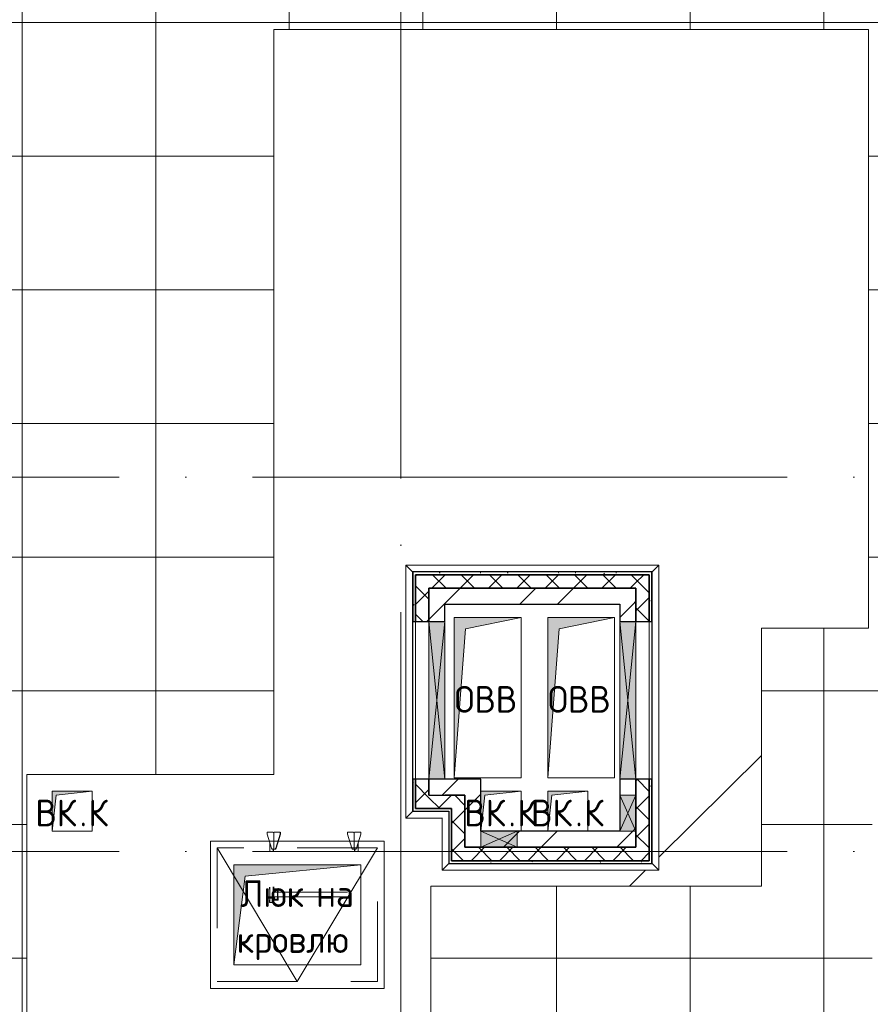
# Model space of a CAD drawing. Header units: millimetres. Extents: x -30540 to 143646, y -11730 to 123410.
# Tile 26 of 114: x -8017 to -1650, y 84656 to 92022. Entities that reach past the tile are written whole.
import ezdxf

# ---------------------------------------------------------------- set-up
doc = ezdxf.new("R2010")
doc.units = ezdxf.units.MM
for name, pattern in [('ADSK_Линия сетки', [5000, 4000, -500, 0, -500]), ('ADSK_Невидимые', [1000, 600, -400]), ('ADSK_Невидимые_2_', [1000, 600, -400])]:
    doc.linetypes.add(name, pattern=pattern)
for name, color, linetype, lineweight in [('A-____-NOTE-TEXT', 7, 'Continuous', 18), ('A-DETL-____-THIN', 7, 'Continuous', 9), ('A-DOOR-____-HDLN', 7, 'ADSK_Невидимые_2_', 18), ('A-DOOR-____-OTLN', 7, 'Continuous', 18), ('A-GENM-____-OTLN', 7, 'Continuous', 18), ('A-GLAZ-____-MCUT', 7, 'Continuous', 9), ('A-GLAZ-____-OTLN', 7, 'Continuous', 18), ('A-ROOF-____-OTLN', 7, 'Continuous', 18), ('A-ROOF-____-PATT', 7, 'Continuous', 18), ('A-WALL-____-MCUT', 7, 'Continuous', 40), ('A-WALL-____-OTLN', 7, 'Continuous', 18), ('A-WALL-____-PATT', 7, 'Continuous', 40), ('I-WALL-____-MCUT', 7, 'Continuous', 40), ('I-WALL-____-OTLN', 7, 'Continuous', 18), ('M-EQPM-____-OTLN', 7, 'Continuous', 18), ('S-GRID-____-OTLN', 7, 'Continuous', 9)]:
    doc.layers.add(name, color=color, linetype=linetype, lineweight=lineweight)
doc.styles.add('GOST Common', font='GOST_Common.ttf', dxfattribs={"height": 200})
pattern_1 = [(45, (0, 0), (-424.264, 424.264), []), (45, (0, 282.8), (-424.264, 424.264), [])]
pattern_2 = [(45, (0, 0), (-106.06602, 106.06602), []), (135, (0, 0), (-106.06602, -106.06602), [])]
pattern_3 = [(0, (0, 0), (406.4, 101.6), [6.706, -298.094, 6.706, -298.094, -1625.6]), (0, (0, 0), (406.4, 101.6), [-609.6, 6.706, -602.894, 6.706, -298.094, -711.2]), (0, (0, 0), (406.4, 101.6), [-1524, 6.706, -196.494, 6.706, -501.294]), (120, (152.4, 50.8), (-291.18818, 301.15272), [6.706, -298.094, 6.706, -298.094, -1625.6]), (120, (152.4, 50.8), (-291.18818, 301.15272), [-609.6, 6.706, -602.894, 6.706, -298.094, -711.2]), (120, (152.4, 50.8), (-291.18818, 301.15272), [-1524, 6.706, -196.494, 6.706, -501.294]), (240, (203.2, 254), (-115.21182, -402.75272), [6.706, -298.094, 6.706, -298.094, -1625.6]), (240, (203.2, 254), (-115.21182, -402.75272), [-609.6, 6.706, -602.894, 6.706, -298.094, -711.2]), (240, (203.2, 254), (-115.21182, -402.75272), [-1524, 6.706, -196.494, 6.706, -501.294])]

# ---------------------------------------------------------------- blocks, each defined once
blk = doc.blocks.new('АР_Люк в плите - 1000Х1200h-6887763-Кровля')
at = {"layer": 'A-DOOR-____-HDLN', "color": 254, "linetype": 'Continuous', "lineweight": 13, "true_color": 0xcccccc}
for p, q in [((925, 1125), (-175, 1125)), ((-175, 1125), (-175, -175)), ((925, -175), (925, 1125)), ((-175, -175), (925, -175))]:
    blk.add_line(p, q, dxfattribs=at)
at = {"layer": 'A-DOOR-____-HDLN', "color": 254, "linetype": 'ADSK_Невидимые', "lineweight": 13, "true_color": 0xcccccc}
for p, q in [((-125, 1075), (-125, -125)), ((875, 1075), (-125, 1075)), ((875, -125), (875, 1075)), ((0, 0), (0, 950)), ((0, 950), (750, 950)), ((750, 950), (750, 0)), ((750, 0), (0, 0)), ((-125, -125), (875, -125))]:
    blk.add_line(p, q, dxfattribs=at)
at = {"layer": 'A-DOOR-____-OTLN', "color": 254, "lineweight": 13, "true_color": 0xcccccc}
for p, q in [((875, 1075), (-125, 475)), ((-125, 475), (875, -125))]:
    blk.add_line(p, q, dxfattribs=at)
blk = doc.blocks.new('АР_Отверстие прямоугольное - ОВВ-7976375-Кровля')
at = {"layer": 'A-GLAZ-____-OTLN', "lineweight": 13, "true_color": 0xf9f9f9}
blk.add_hatch(color=7, dxfattribs=at).paths.add_polyline_path([(-465, -60), (715, -60), (715, 60), (-465, 60)])
at = {"layer": 'A-GLAZ-____-MCUT', "color": 254, "lineweight": 15, "true_color": 0xcccccc}
for p, q in [((-465, 60), (-465, -60)), ((715, 60), (715, -60))]:
    blk.add_line(p, q, dxfattribs=at)
at = {"layer": 'A-GLAZ-____-OTLN', "color": 254, "lineweight": 5, "true_color": 0xcccccc}
for p, q in [((715, 60), (-465, -60)), ((-465, 60), (715, -60))]:
    blk.add_line(p, q, dxfattribs=at)
at = {"layer": 'A-GLAZ-____-OTLN', "color": 254, "lineweight": 13, "true_color": 0xcccccc}
for p, q in [((715, 60), (-465, 60)), ((-465, 60), (-465, -60)), ((715, -60), (715, 60)), ((-465, -60), (715, -60))]:
    blk.add_line(p, q, dxfattribs=at)
blk = doc.blocks.new('АР_Отверстие прямоугольное - ОВВ-8885060-Кровля')
at = {"layer": 'A-GLAZ-____-OTLN', "lineweight": 13, "true_color": 0xf9f9f9}
blk.add_hatch(color=7, dxfattribs=at).paths.add_polyline_path([(-10, -60), (260, -60), (260, 60), (-10, 60), (-10, 39)])
at = {"layer": 'A-GLAZ-____-MCUT', "color": 254, "lineweight": 15, "true_color": 0xcccccc}
for p, q in [((-10, 60), (-10, -60)), ((260, 60), (260, -60))]:
    blk.add_line(p, q, dxfattribs=at)
at = {"layer": 'A-GLAZ-____-OTLN', "color": 254, "lineweight": 5, "true_color": 0xcccccc}
for p, q in [((260, 60), (-10, -60)), ((-10, 60), (260, -60))]:
    blk.add_line(p, q, dxfattribs=at)
at = {"layer": 'A-GLAZ-____-OTLN', "color": 254, "lineweight": 13, "true_color": 0xcccccc}
for p, q in [((260, 60), (-10, 60)), ((-10, 60), (-10, -60)), ((260, -60), (260, 60)), ((-10, -60), (260, -60))]:
    blk.add_line(p, q, dxfattribs=at)
blk = doc.blocks.new('АР_Отверстие прямоугольное - ВК-8884799-Кровля')
at = {"layer": 'A-GLAZ-____-OTLN', "lineweight": 13, "true_color": 0xf9f9f9}
blk.add_hatch(color=7, dxfattribs=at).paths.add_polyline_path([(196.6, 60), (-10, 60), (-10, -60), (260, -60), (260, 60)])
at = {"layer": 'A-GLAZ-____-MCUT', "color": 254, "lineweight": 15, "true_color": 0xcccccc}
for p, q in [((-10, 60), (-10, -60)), ((260, 60), (260, -60))]:
    blk.add_line(p, q, dxfattribs=at)
at = {"layer": 'A-GLAZ-____-OTLN', "color": 254, "lineweight": 5, "true_color": 0xcccccc}
for p, q in [((260, 60), (-10, -60)), ((-10, 60), (260, -60))]:
    blk.add_line(p, q, dxfattribs=at)
at = {"layer": 'A-GLAZ-____-OTLN', "color": 254, "lineweight": 13, "true_color": 0xcccccc}
for p, q in [((260, 60), (-10, 60)), ((-10, 60), (-10, -60)), ((260, -60), (260, 60)), ((-10, -60), (260, -60))]:
    blk.add_line(p, q, dxfattribs=at)
blk = doc.blocks.new('_GM_Dt-St-D_Фартук гнутый из оцинкованной стали_Пристенный_Тип 1__c-верхняя кромка с отгибом_ - ФС-1_3_50х70У100-1_5_t__RAL7016-8069745-Кровля')
at = {"layer": 'A-GENM-____-OTLN', "color": 254, "lineweight": 13, "true_color": 0xcccccc}
for p, q in [((50, 1.5), (50, 0)), ((1843, 0), (50, 0)), ((1843, 0), (1843, 1.5)), ((1843, 0), (1893, -50)), ((0, -50), (50, 0)), ((1893, -50), (0, -50))]:
    blk.add_line(p, q, dxfattribs=at)
blk = doc.blocks.new('_GM_Dt-St-D_Фартук гнутый из оцинкованной стали_Пристенный_Тип 1__c-верхняя кромка с отгибом_ - ФС-1_3_50х70У100-1_5_t__RAL7016-8064487-Кровля')
at = {"layer": 'A-GENM-____-OTLN', "color": 254, "lineweight": 13, "true_color": 0xcccccc}
for p, q in [((50, 1.5), (50, 0)), ((2233, 0), (50, 0)), ((2233, 0), (2233, 1.5)), ((2233, 0), (2283, -50)), ((0, -50), (50, 0)), ((2283, -50), (0, -50))]:
    blk.add_line(p, q, dxfattribs=at)
blk = doc.blocks.new('_GM_Dt-St-D_Фартук гнутый из оцинкованной стали_Пристенный_Тип 1__c-верхняя кромка с отгибом_ - ФС-1_3_50х70У100-1_5_t__RAL7016-8063500-Кровля')
at = {"layer": 'A-GENM-____-OTLN', "color": 254, "lineweight": 13, "true_color": 0xcccccc}
for p, q in [((391.5, 0), (0, 0)), ((391.5, 0), (391.5, 1.5)), ((391.5, 0), (441.5, -50)), ((441.5, -50), (50, -50))]:
    blk.add_line(p, q, dxfattribs=at)
blk = doc.blocks.new('_GM_Dt-St-D_Фартук гнутый из оцинкованной стали_Пристенный_Тип 1__c-верхняя кромка с отгибом_ - ФС-1_3_50х70У100-1_5_t__RAL7016-8070105-Кровля')
at = {"layer": 'A-GENM-____-OTLN', "color": 254, "lineweight": 13, "true_color": 0xcccccc}
for p, q in [((0, 0), (271.5, 0)), ((50, 50), (321.5, 50)), ((321.5, 50), (271.5, 0)), ((271.5, -1.5), (271.5, 0))]:
    blk.add_line(p, q, dxfattribs=at)
blk = doc.blocks.new('_GM_Dt-St-D_Фартук гнутый из оцинкованной стали_Пристенный_Тип 1__c-верхняя кромка с отгибом_ - ФС-1_3_50х70У100-1_5_t__RAL7016-8070298-Кровля')
at = {"layer": 'A-GENM-____-OTLN', "color": 254, "lineweight": 13, "true_color": 0xcccccc}
for p, q in [((0, 50), (1623, 50)), ((50, 0), (0, 50)), ((50, 0), (1573, 0)), ((50, 0), (50, -1.5)), ((1623, 50), (1573, 0)), ((1573, -1.5), (1573, 0))]:
    blk.add_line(p, q, dxfattribs=at)
blk = doc.blocks.new('АР_Канал вертикальный прямоугольный - ВК_К-7548682-Кровля')
at = {"layer": 'M-EQPM-____-OTLN', "lineweight": 13, "true_color": 0xe2e2e2}
blk.add_hatch(color=254, dxfattribs=at).paths.add_polyline_path([(-150, -150), (-120, 120), (150, 150), (-150, 150), (-150, 65)])
at = {"layer": 'M-EQPM-____-OTLN', "color": 253, "lineweight": 13, "true_color": 0xaaaaaa}
for p, q in [((150, 150), (-150, 150)), ((-150, 150), (-150, -150)), ((150, 150), (-150, 150)), ((-150, 150), (-150, -150)), ((-150, -150), (-150, 150)), ((-150, 150), (150, 150)), ((-120, 120), (150, 150)), ((-120, 120), (150, 150)), ((150, -150), (150, 150)), ((150, 150), (150, -150)), ((-150, -150), (-120, 120)), ((-150, -150), (-120, 120)), ((-150, -150), (150, -150)), ((150, -150), (-150, -150))]:
    blk.add_line(p, q, dxfattribs=at)
blk = doc.blocks.new('АР_Канал вертикальный прямоугольный - ОВВ-5078122-Кровля')
at = {"layer": 'M-EQPM-____-OTLN', "lineweight": 13, "true_color": 0xe2e2e2}
blk.add_hatch(color=254, dxfattribs=at).paths.add_polyline_path([(-250, -600), (-165, 515), (250, 600), (-250, 600), (-250, -427.3)])
at = {"layer": 'M-EQPM-____-OTLN', "color": 253, "lineweight": 13, "true_color": 0xaaaaaa}
for p, q in [((250, 600), (-250, 600)), ((-250, 600), (-250, -600)), ((250, 600), (-250, 600)), ((-250, 600), (-250, -600)), ((-250, -600), (-250, 600)), ((-250, 600), (250, 600)), ((-165, 515), (250, 600)), ((-165, 515), (250, 600)), ((250, -600), (250, 600)), ((250, 600), (250, -600)), ((-250, -600), (-165, 515)), ((-250, -600), (-165, 515)), ((-250, -600), (250, -600)), ((250, -600), (-250, -600))]:
    blk.add_line(p, q, dxfattribs=at)
blk = doc.blocks.new('bimlib_lestnica_pojarnaya_roofsystems_p1-1univer800_gostr53254-2009 - 2_45 м-6887737-Кровля')
at = {"layer": 'A-DETL-____-THIN', "color": 253, "lineweight": 5, "true_color": 0xaaaaaa}
for p, q in [((-332.3, -409.9), (-332.3, -421.2)), ((-332.3, -409.9), (-332.3, -421.2)), ((-330.4, -421.2), (-330.4, -409.7)), ((-330.4, -421.2), (-330.4, -409.7)), ((-330.1, -409.7), (-330.1, -525)), ((-330.1, -409.7), (-330.1, -525)), ((-304.8, -407.2), (-304.8, -525)), ((-304.8, -407.2), (-304.8, -525)), ((-302.8, -407), (-302.8, -525)), ((-302.8, -407), (-302.8, -421.4)), ((-302.8, -407), (-302.8, -525)), ((-302.8, -407), (-302.8, -421.4)), ((-300.1, -423.1), (-302.8, -423.1)), ((-300.1, -423.1), (-302.8, -423.1)), ((-302.8, -425), (-300.2, -425)), ((-302.8, -425), (-300.2, -425)), ((-269.8, -427), (-302.8, -427)), ((-302.8, -427), (-302.8, -437.8)), ((-269.8, -427), (-302.8, -427)), ((-302.8, -427), (-302.8, -437.8)), ((-302.8, -437.8), (-300.9, -437.8)), ((-302.8, -437.8), (-300.9, -437.8)), ((-302.3, -427), (-302.3, -421.4)), ((-302.3, -427), (-302.3, -421.4)), ((-302.3, -502.5), (-302.3, -427.5)), ((-302.3, -502.5), (-302.3, -427.5)), ((-300.9, -421.4), (-300.9, -406.8)), ((-300.9, -421.4), (-300.9, -406.8)), ((-300.9, -437.8), (-300.9, -428.9)), ((-300.9, -428.9), (-271.7, -428.9)), ((-300.9, -437.8), (-300.9, -428.9)), ((-300.9, -428.9), (-271.7, -428.9)), ((-270.7, -423.3), (-299, -423.3)), ((-270.7, -423.3), (-299, -423.3)), ((-299, -425.2), (-270.7, -425.2)), ((-299, -425.2), (-270.7, -425.2)), ((-298.3, -428.9), (-298.3, -447.4)), ((-298.3, -428.9), (-298.3, -447.4)), ((-296.4, -447.4), (-296.4, -428.9)), ((-296.4, -447.4), (-296.4, -428.9)), ((-271.7, -428.9), (-271.7, -501.1)), ((-271.7, -428.9), (-271.7, -501.1)), ((-269.8, -503), (-269.8, -427)), ((-269.8, -503), (-269.8, -427)), ((-268.8, -427.1), (-268.8, -447.4)), ((-268.8, -427.1), (-268.8, -447.4)), ((-266.9, -447.4), (-266.9, -427.1)), ((-266.9, -447.4), (-266.9, -427.1)), ((-332.3, -508.8), (-332.3, -525)), ((-332.3, -508.8), (-332.3, -525)), ((-330.4, -525), (-330.4, -508.4)), ((-330.4, -525), (-330.4, -508.4)), ((-300.9, -492.2), (-302.8, -492.2)), ((-302.8, -492.2), (-302.8, -503)), ((-300.9, -492.2), (-302.8, -492.2)), ((-302.8, -492.2), (-302.8, -503)), ((-302.8, -503), (-269.8, -503)), ((-302.8, -503), (-269.8, -503)), ((-300.2, -505), (-302.8, -505)), ((-300.2, -505), (-302.8, -505)), ((-302.8, -506.9), (-300.2, -506.9)), ((-302.8, -506.9), (-300.2, -506.9)), ((-302.8, -509), (-302.8, -525.2)), ((-302.8, -509), (-302.8, -525.2)), ((-302.3, -508.9), (-302.3, -503)), ((-302.3, -508.9), (-302.3, -503)), ((-300.9, -501.1), (-300.9, -492.2)), ((-300.9, -501.1), (-300.9, -492.2)), ((-271.7, -501.1), (-300.9, -501.1)), ((-271.7, -501.1), (-300.9, -501.1)), ((-300.9, -525.2), (-300.9, -508.6)), ((-300.9, -525.2), (-300.9, -508.6)), ((-300, -451.1), (-300, -447.4)), ((-271.7, -447.4), (-300, -447.4)), ((-300, -451.1), (-300, -447.4)), ((-271.7, -447.4), (-300, -447.4)), ((-300, -478.8), (-300, -451.1)), ((-300, -478.8), (-300, -451.1)), ((-300, -482.6), (-300, -478.8)), ((-300, -482.6), (-300, -478.8)), ((-271.7, -482.6), (-300, -482.6)), ((-271.7, -482.6), (-300, -482.6)), ((-270.7, -505.2), (-299, -505.2)), ((-270.7, -505.2), (-299, -505.2)), ((-299, -507.1), (-270.7, -507.1)), ((-299, -507.1), (-270.7, -507.1)), ((-298.3, -482.6), (-298.3, -501.1)), ((-298.3, -482.6), (-298.3, -501.1)), ((-296.4, -501.1), (-296.4, -482.6)), ((-296.4, -501.1), (-296.4, -482.6)), ((250, -447.4), (-269.8, -447.4)), ((250, -447.4), (-269.8, -447.4)), ((250, -482.6), (-269.8, -482.6)), ((250, -482.6), (-269.8, -482.6)), ((-268.8, -482.6), (-268.8, -503.3)), ((-268.8, -482.6), (-268.8, -503.3)), ((-266.9, -503.3), (-266.9, -482.6)), ((-266.9, -503.3), (-266.9, -482.6)), ((-332.3, -525), (-330.4, -525)), ((-332.3, -525), (-330.4, -525)), ((-304.8, -525), (-330.1, -525)), ((-304.8, -525), (-330.1, -525)), ((-302.8, -525), (-304.8, -525)), ((-302.8, -525), (-304.8, -525)), ((-302.8, -525.2), (-300.9, -525.2)), ((-302.8, -525.2), (-300.9, -525.2))]:
    blk.add_line(p, q, dxfattribs=at)
for centre, radius, start, end in [((-328.5, -421.2), 3.8, 180, 240), ((-328.5, -421.2), 3.8, 180, 240), ((-328.5, -421.2), 1.9, 180, 210), ((-328.5, -421.2), 1.9, 180, 210), ((-299, -421.4), 3.8, 180, 270), ((-299, -421.4), 3.8, 180, 270), ((-299, -421.4), 1.9, 180, 270), ((-299, -421.4), 1.9, 180, 270), ((-300.2, -426.9), 1.9, 0, 90), ((-300.2, -426.9), 1.9, 0, 90), ((-300.1, -426.9), 3.76, 75, 90), ((-300.1, -426.9), 3.76, 75, 90), ((-300.1, -426.9), 3.76, 0, 30), ((-300.1, -426.9), 3.76, 0, 30), ((-270.7, -427.1), 3.76, 0, 90), ((-270.7, -427.1), 3.76, 0, 90), ((-270.7, -427.1), 1.9, 0, 90), ((-270.7, -427.1), 1.9, 0, 90), ((-328.5, -508.8), 3.8, 120, 180), ((-328.5, -508.8), 3.8, 120, 180), ((-328.5, -508.8), 1.9, 141.6761, 167.51415), ((-328.5, -508.8), 1.9, 141.6761, 167.51415), ((-299, -509), 3.8, 90, 180), ((-299, -509), 3.8, 90, 180), ((-299, -509), 1.9, 90, 167.51415), ((-299, -509), 1.9, 90, 167.51415), ((-300.2, -503.1), 1.9, 270, 0), ((-300.2, -503.1), 1.9, 270, 0), ((-300.2, -503.1), 3.8, 270, 285), ((-300.2, -503.1), 3.8, 270, 285), ((-300.2, -503.1), 3.8, 330, 0), ((-300.2, -503.1), 3.8, 330, 0), ((-270.7, -503.3), 3.8, 270, 0), ((-270.7, -503.3), 1.9, 270, 0), ((-270.7, -503.3), 3.8, 270, 0), ((-270.7, -503.3), 1.9, 270, 0)]:
    blk.add_arc(centre, radius, start, end, dxfattribs=at)
at = {"layer": 'M-EQPM-____-OTLN', "color": 253, "lineweight": 5, "true_color": 0xaaaaaa}
for p, q in [((-349.7, 0), (-304.7, 0)), ((-349.7, 0), (-349.7, -15)), ((-304.7, 0), (-304.7, -1.9)), ((-297.1, 0), (-252.1, 0)), ((-297.1, -1.9), (-297.1, 0)), ((251.6, 0), (251.6, -15)), ((252.1, 0), (297.1, 0)), ((252.1, -15), (252.1, 0)), ((304.2, -1.9), (304.2, 0)), ((-349.7, -15), (-317.5, -119.9)), ((-304.7, -1.9), (-300.9, -1.9)), ((-304.2, 0), (-304.2, -1.9)), ((-300.9, -1.9), (-300.9, -125)), ((-300.9, -1.9), (-297.1, -1.9)), ((-300.9, -1.9), (-300.9, -125)), ((-284.3, -119.9), (-252.1, -15)), ((-283.8, -119.9), (-251.6, -15)), ((-252.1, 0), (-252.1, -15)), ((-251.6, -15), (-251.6, 0)), ((251.6, -15), (283.8, -119.9)), ((252.1, -15), (284.3, -119.9)), ((297.1, 0), (297.1, -1.9)), ((297.1, -1.9), (300.9, -1.9)), ((300.9, -1.9), (304.7, -1.9)), ((300.9, -125), (300.9, -1.9)), ((300.9, -125), (300.9, -1.9)), ((304.7, 0), (349.7, 0)), ((304.7, -1.9), (304.7, 0)), ((317.5, -119.9), (349.7, -15)), ((349.7, -15), (349.7, 0)), ((-330.1, -78.9), (-330.1, -142.4)), ((-317.5, -119.9), (-312.4, -125)), ((-300.9, -125), (-312.4, -125)), ((-304.8, -125), (-304.8, -142.4)), ((-302.8, -125), (-302.8, -142.4)), ((-302.3, -142.4), (-302.3, -125)), ((-289.4, -125), (-300.9, -125)), ((-289.4, -125), (-284.3, -119.9)), ((-288.9, -125), (-283.8, -119.9)), ((283.8, -119.9), (288.9, -125)), ((284.3, -119.9), (289.4, -125)), ((300.9, -125), (289.4, -125)), ((312.4, -125), (300.9, -125)), ((302.3, -125), (302.3, -142.4)), ((302.8, -142.4), (302.8, -125)), ((304.8, -142.4), (304.8, -125)), ((312.4, -125), (317.5, -119.9)), ((330.1, -142.4), (330.1, -78.9))]:
    blk.add_line(p, q, dxfattribs=at)
blk = doc.blocks.new('АР_Канал вертикальный прямоугольный - Люк на кровлю-8032146-Кровля')
at = {"layer": 'M-EQPM-____-OTLN', "lineweight": 13, "true_color": 0xe2e2e2}
blk.add_hatch(color=254, dxfattribs=at).paths.add_polyline_path([(-475, -375), (-390, 290), (475, 375), (-475, 375), (-475, -118.8)])
at = {"layer": 'M-EQPM-____-OTLN', "color": 253, "lineweight": 13, "true_color": 0xaaaaaa}
for p, q in [((475, 375), (-475, 375)), ((-475, 375), (-475, -375)), ((475, 375), (-475, 375)), ((-475, 375), (-475, -375)), ((-475, -375), (-475, 375)), ((-475, 375), (475, 375)), ((-390, 290), (475, 375)), ((-390, 290), (475, 375)), ((475, -375), (475, 375)), ((475, 375), (475, -375)), ((-475, -375), (-390, 290)), ((-475, -375), (-390, 290)), ((-475, -375), (475, -375)), ((475, -375), (-475, -375))]:
    blk.add_line(p, q, dxfattribs=at)
blk = doc.blocks.new('Наметкина 10_РД_АР_К1_отсоединено_rvt-1-Кровля')
at = {"layer": 'A-ROOF-____-PATT', "lineweight": 5, "true_color": 0xe4e4e4}
h = blk.add_hatch(dxfattribs=at)
h.set_pattern_fill('FP_6', color=254, style=0, pattern_type=2)
h.set_pattern_definition([(0, (0, 0), (0, 1000), []), (90, (0, 0), (-1000, 6e-14), [])])
h.paths.add_polyline_path([(3245.8, 32164), (8725.3, 32164), (8725.3, 43350), (935.3, 43350), (935.3, 54289), (-1644.7, 54289), (-1644.7, 60150), (-464.7, 60150), (-464.7, 69650), (1013.8, 69650), (1012.3, 81278.5), (-1636.2, 81278.5), (-1636.2, 86641.5), (-564.7, 86641.5), (-564.7, 91950), (655.3, 91950), (655.3, 88074), (1555.3, 88074), (1555.3, 91850), (4135.3, 91850), (4135.3, 88074), (5035.3, 88074), (5035.3, 92950), (-11844.7, 92950), (-11844.7, 87234), (-10944.7, 87234), (-10944.7, 91950), (-8944.7, 91950), (-8944.7, 89950), (-8964.7, 89950), (-8964.7, 81980), (-13264.7, 81980), (-13264.7, 80980), (-7964.7, 80980), (-7964.7, 86374), (-6114.7, 86374), (-6114.7, 91950), (-1664.7, 91950), (-1664.7, 87470), (-2464.7, 87470), (-2464.7, 85540), (-4939.3, 85540), (-4939.3, 83313.9), (-4582.2, 83520), (-4577.2, 83511.3), (-4939.3, 83302.3), (-4939.3, 83171.5), (-3443.5, 83171.5), (-4032.2, 83511.3), (-4027.2, 83520), (-3423.5, 83171.5), (-2708.2, 83170), (-2708.2, 79971.5), (113.8, 79971.5), (113.8, 79650), (135.3, 79650), (113.8, 79647.6), (113.8, 72890), (-2634.7, 72890), (-2634.7, 77050), (-12364.7, 77050), (-12364.7, 60150), (-2644.7, 60150), (-2644.7, 56441.5), (-2423.2, 56439.9), (-2423.2, 55268.5), (-2644.7, 55268.5), (-2644.7, 54289), (-3224.7, 54289), (-3224.3, 49541.5), (-2224.7, 49541.5), (-2224.7, 53389), (-164.7, 53389), (-164.7, 43954), (-5124.7, 43954), (-5123.2, 43431.5), (-5073.2, 43431.5), (-5073.2, 41668.5), (-5124.7, 41668.5), (-5124.7, 40650), (-3749.7, 40650), (-3749.7, 42500), (-3326.2, 42500), (-3304.7, 42521.5), (5456.8, 42521.5), (5456.8, 42500), (7825.3, 42500), (7825.3, 33064), (-5614.7, 33064), (-5614.7, 35439), (-2114.7, 35439), (-2114.7, 36339), (-6514.7, 36339), (-6514.7, 33064), (-11464.7, 33064), (-11464.7, 38676.9), (-8114.7, 38676.9), (-8114.7, 39950), (-11064.7, 39950), (-11062.7, 41950), (-8114.7, 41949), (-8114.7, 46108.5), (-5124.7, 46108.5), (-5124.7, 43980), (-4214.7, 43980), (-4214.7, 47208.5), (-6206.2, 47208.5), (-6206.2, 47964), (-9014.7, 47964), (-9015.7, 42949), (-11464.7, 42949), (-11464.7, 55136), (-12364.7, 55136), (-12364.7, 32164), (-4928.5, 32164)])
h.paths.add_polyline_path([(-9015.7, 61050), (-11464.7, 61050), (-11464.7, 66650), (-8064.7, 66650), (-8064.7, 71650), (-8964.7, 71650), (-8964.7, 67650), (-11464.7, 67650), (-11464.7, 76050), (-3634.7, 76050), (-3634.7, 71890), (-1464.7, 71890), (-1464.7, 61050), (-4928.5, 61050)])
at = {"layer": 'A-WALL-____-PATT', "lineweight": 5, "true_color": 0xcccccc}
h = blk.add_hatch(dxfattribs=at)
h.set_pattern_fill('FP_8', color=254, style=0, pattern_type=2)
h.set_pattern_definition(pattern_3)
h.paths.add_polyline_path([(-3304.7, 87870), (-3304.7, 87890), (-5074.7, 87890), (-5074.7, 87870), (-4928.5, 87870)])
h = blk.add_hatch(dxfattribs=at)
h.set_pattern_fill('FP_8', color=254, style=0, pattern_type=2)
h.set_pattern_definition(pattern_3)
h.paths.add_polyline_path([(-3304.7, 85710), (-3284.7, 85710), (-3284.7, 86340), (-3304.7, 86340), (-3304.7, 85730)])
h.paths.add_polyline_path([(-3284.7, 87520), (-3284.7, 87890), (-3304.7, 87890), (-3304.7, 87520)])
h = blk.add_hatch(dxfattribs=at)
h.set_pattern_fill('FP_8', color=254, style=0, pattern_type=2)
h.set_pattern_definition(pattern_3)
h.paths.add_polyline_path([(-5054.7, 86120), (-5054.7, 86340), (-5074.7, 86340), (-5074.7, 86120)])
h.paths.add_polyline_path([(-5074.7, 87520), (-5054.7, 87520), (-5054.7, 87870), (-5074.7, 87870)])
h = blk.add_hatch(dxfattribs=at)
h.set_pattern_fill('FP_3', color=254, style=0, pattern_type=2)
h.set_pattern_definition(pattern_2)
h.paths.add_polyline_path([(-4954.7, 86120), (-4954.7, 86340), (-5054.7, 86340), (-5054.7, 86120)])
h.paths.add_polyline_path([(-5054.7, 87520), (-4954.7, 87520), (-4954.7, 87870), (-5054.7, 87870)])
h = blk.add_hatch(dxfattribs=at)
h.set_pattern_fill('FP_3', color=254, style=0, pattern_type=2)
h.set_pattern_definition(pattern_2)
h.paths.add_polyline_path([(-3404.7, 87770), (-3404.7, 87870), (-4954.7, 87870), (-4954.7, 87770), (-4928.5, 87770)])
h = blk.add_hatch(dxfattribs=at)
h.set_pattern_fill('FP_3', color=254, style=0, pattern_type=2)
h.set_pattern_definition(pattern_2)
h.paths.add_polyline_path([(-3404.7, 85830), (-3304.7, 85830), (-3304.7, 86340), (-3404.7, 86340), (-3404.7, 85929)])
h.paths.add_polyline_path([(-3304.7, 87520), (-3304.7, 87870), (-3404.7, 87870), (-3404.7, 87520)])
h = blk.add_hatch(dxfattribs=at)
h.set_pattern_fill('FP_2', color=254, style=0, pattern_type=2)
h.set_pattern_definition(pattern_1)
h.paths.add_polyline_path([(-3404.7, 87650), (-3404.7, 87770), (-4954.7, 87770), (-4954.7, 87650), (-3524.7, 87650)])
h = blk.add_hatch(dxfattribs=at)
h.set_pattern_fill('FP_2', color=254, style=0, pattern_type=2)
h.set_pattern_definition(pattern_1)
h.paths.add_polyline_path([(-4954.7, 86220), (-4834.7, 86220), (-4834.7, 86340), (-4954.7, 86340)])
h.paths.add_polyline_path([(-4834.7, 87520), (-4834.7, 87650), (-4954.7, 87650), (-4954.7, 87520), (-4928.5, 87520)])
h = blk.add_hatch(dxfattribs=at)
h.set_pattern_fill('FP_2', color=254, style=0, pattern_type=2)
h.set_pattern_definition(pattern_1)
h.paths.add_polyline_path([(-3524.7, 85950), (-3404.7, 85950), (-3404.7, 86340), (-3524.7, 86340), (-3524.7, 86220)])
h.paths.add_polyline_path([(-3524.7, 87520), (-3404.7, 87520), (-3404.7, 87650), (-3524.7, 87650)])
h = blk.add_hatch(dxfattribs=at)
h.set_pattern_fill('FP_2', color=254, style=0, pattern_type=2)
h.set_pattern_definition(pattern_1)
h.paths.add_polyline_path([(-4834.7, 86220), (-4564.7, 86220), (-4564.7, 86340), (-4834.7, 86340)])
h = blk.add_hatch(dxfattribs=at)
h.set_pattern_fill('FP_3', color=254, style=0, pattern_type=2)
h.set_pattern_definition(pattern_2)
h.paths.add_polyline_path([(-4784.7, 86120), (-4684.7, 86120), (-4684.7, 86220), (-4954.7, 86220), (-4954.7, 86120), (-4928.5, 86120)])
h = blk.add_hatch(dxfattribs=at)
h.set_pattern_fill('FP_2', color=254, style=0, pattern_type=2)
h.set_pattern_definition(pattern_1)
h.paths.add_polyline_path([(-4684.7, 85950), (-4564.7, 85950), (-4564.7, 86220), (-4684.7, 86220), (-4684.7, 86203.3)])
h = blk.add_hatch(dxfattribs=at)
h.set_pattern_fill('FP_3', color=254, style=0, pattern_type=2)
h.set_pattern_definition(pattern_2)
h.paths.add_polyline_path([(-4684.7, 85830), (-4684.7, 86120), (-4784.7, 86120), (-4784.7, 85830)])
h = blk.add_hatch(dxfattribs=at)
h.set_pattern_fill('FP_2', color=254, style=0, pattern_type=2)
h.set_pattern_definition(pattern_1)
h.paths.add_polyline_path([(-3404.7, 85830), (-3404.7, 85950), (-4684.7, 85950), (-4684.7, 85830), (-3906.7, 85830)])
h = blk.add_hatch(dxfattribs=at)
h.set_pattern_fill('FP_3', color=254, style=0, pattern_type=2)
h.set_pattern_definition(pattern_2)
h.paths.add_polyline_path([(-3304.7, 85730), (-3304.7, 85830), (-4784.7, 85830), (-4784.7, 85730), (-3906.7, 85730)])
h = blk.add_hatch(dxfattribs=at)
h.set_pattern_fill('FP_8', color=254, style=0, pattern_type=2)
h.set_pattern_definition(pattern_3)
h.paths.add_polyline_path([(-3304.7, 85710), (-3304.7, 85730), (-4804.7, 85730), (-4804.7, 85710), (-3906.7, 85710)])
at = {"layer": 'A-ROOF-____-OTLN', "color": 254, "lineweight": 13, "true_color": 0xcccccc}
for p, q in [((-6114.7, 86374), (-6114.7, 91950)), ((-6114.7, 91950), (-1664.7, 91950)), ((-1664.7, 91950), (-1664.7, 87470)), ((-1664.7, 87470), (-2464.7, 87470)), ((-2464.7, 87470), (-2464.7, 85540)), ((-3233.2, 85756.7), (-2464.7, 86518.2)), ((-7964.7, 80980), (-7964.7, 86374)), ((-7964.7, 86374), (-6114.7, 86374)), ((-3451.9, 85540), (-3332.3, 85658.5)), ((-2464.7, 85540), (-4939.3, 85540)), ((-4939.3, 85540), (-4939.3, 83313.9))]:
    blk.add_line(p, q, dxfattribs=at)
at = {"layer": 'A-WALL-____-MCUT', "color": 254, "lineweight": 30, "true_color": 0xcccccc}
for p, q in [((-3304.7, 87890), (-5074.7, 87890)), ((-5074.7, 87890), (-5074.7, 87870)), ((-3284.7, 87890), (-3304.7, 87890)), ((-3284.7, 87520), (-3284.7, 87890)), ((-5074.7, 87870), (-5074.7, 87520)), ((-5054.7, 87870), (-5054.7, 87520)), ((-4954.7, 87870), (-5054.7, 87870)), ((-5054.7, 87870), (-3304.7, 87870)), ((-5054.7, 87520), (-5054.7, 87870)), ((-3404.7, 87870), (-4954.7, 87870)), ((-3304.7, 87870), (-3404.7, 87870)), ((-3304.7, 87520), (-3304.7, 87870)), ((-3304.7, 87870), (-3304.7, 87520)), ((-4954.7, 87520), (-4954.7, 87770)), ((-4954.7, 87770), (-3404.7, 87770)), ((-3404.7, 87770), (-3404.7, 87650)), ((-3404.7, 87650), (-3404.7, 87520)), ((-3404.7, 87520), (-3404.7, 87650)), ((-5074.7, 87520), (-5054.7, 87520)), ((-5054.7, 87520), (-4954.7, 87520)), ((-3404.7, 87520), (-3304.7, 87520)), ((-3304.7, 87520), (-3284.7, 87520)), ((-5054.7, 86340), (-5074.7, 86340)), ((-5074.7, 86340), (-5074.7, 86120)), ((-5054.7, 86340), (-5054.7, 86120)), ((-4954.7, 86340), (-5054.7, 86340)), ((-5054.7, 86120), (-5054.7, 86340)), ((-4954.7, 86220), (-4954.7, 86340)), ((-3304.7, 86340), (-3404.7, 86340)), ((-3404.7, 86340), (-3404.7, 86220)), ((-3404.7, 86220), (-3404.7, 86340)), ((-3304.7, 86220), (-3304.7, 86340)), ((-3304.7, 86340), (-3304.7, 85730)), ((-3284.7, 86340), (-3304.7, 86340)), ((-3284.7, 85710), (-3284.7, 86340)), ((-4954.7, 86220), (-4834.7, 86220)), ((-4684.7, 86220), (-4834.7, 86220)), ((-4684.7, 86120), (-4684.7, 86220)), ((-3404.7, 86220), (-3404.7, 85950)), ((-3404.7, 85950), (-3404.7, 86220)), ((-3304.7, 85950), (-3304.7, 86220)), ((-5074.7, 86120), (-5074.7, 86100)), ((-5054.7, 86120), (-4954.7, 86120)), ((-4804.7, 86120), (-5054.7, 86120)), ((-4954.7, 86120), (-4784.7, 86120)), ((-4784.7, 86120), (-4804.7, 86120)), ((-4784.7, 86120), (-4784.7, 85830)), ((-4784.7, 85730), (-4784.7, 86120)), ((-4684.7, 85830), (-4684.7, 86120)), ((-5074.7, 86100), (-4804.7, 86100)), ((-4804.7, 86100), (-4804.7, 85730)), ((-3404.7, 85950), (-3404.7, 85830)), ((-3304.7, 85830), (-3304.7, 85950)), ((-4784.7, 85830), (-4784.7, 85730)), ((-4564.7, 85830), (-4684.7, 85830)), ((-4294.7, 85830), (-4564.7, 85830)), ((-3404.7, 85830), (-4294.7, 85830)), ((-3304.7, 85730), (-3304.7, 85830)), ((-4804.7, 85730), (-4804.7, 85710)), ((-4804.7, 85710), (-4564.7, 85710)), ((-4784.7, 85730), (-4564.7, 85730)), ((-4564.7, 85730), (-4784.7, 85730)), ((-4564.7, 85730), (-4294.7, 85730)), ((-4294.7, 85730), (-4564.7, 85730)), ((-4564.7, 85710), (-4294.7, 85710)), ((-4294.7, 85730), (-3304.7, 85730)), ((-3304.7, 85730), (-4294.7, 85730)), ((-4294.7, 85710), (-3304.7, 85710)), ((-3304.7, 85710), (-3284.7, 85710))]:
    blk.add_line(p, q, dxfattribs=at)
at = {"layer": 'A-WALL-____-OTLN', "color": 254, "lineweight": 13, "true_color": 0xcccccc}
for p, q in [((-5074.7, 86340), (-5074.7, 87520)), ((-5054.7, 86340), (-5054.7, 87520)), ((-4954.7, 87520), (-5054.7, 87520)), ((-5054.7, 87520), (-5054.7, 86340)), ((-4954.7, 87520), (-4954.7, 86340)), ((-3404.7, 87520), (-3304.7, 87520)), ((-3304.7, 87520), (-3304.7, 86340)), ((-3304.7, 86340), (-3304.7, 87520)), ((-3284.7, 87520), (-3284.7, 86340)), ((-4954.7, 86340), (-5054.7, 86340)), ((-3404.7, 86340), (-3304.7, 86340))]:
    blk.add_line(p, q, dxfattribs=at)
at = {"layer": 'I-WALL-____-MCUT', "color": 254, "lineweight": 30, "true_color": 0xcccccc}
for p, q in [((-3404.7, 87770), (-4954.7, 87770)), ((-4954.7, 87770), (-4954.7, 87650)), ((-3404.7, 87650), (-3404.7, 87770)), ((-4954.7, 87650), (-4954.7, 87520)), ((-4834.7, 87650), (-3524.7, 87650)), ((-4834.7, 87520), (-4834.7, 87650)), ((-3524.7, 87650), (-3524.7, 87520)), ((-4954.7, 87520), (-4834.7, 87520)), ((-3524.7, 87520), (-3404.7, 87520)), ((-4954.7, 86340), (-4954.7, 86220)), ((-4834.7, 86340), (-4954.7, 86340)), ((-4564.7, 86340), (-4834.7, 86340)), ((-4564.7, 86220), (-4564.7, 86340)), ((-3404.7, 86340), (-3524.7, 86340)), ((-3524.7, 86340), (-3524.7, 86220)), ((-4834.7, 86220), (-4684.7, 86220)), ((-4684.7, 86220), (-4684.7, 85950)), ((-4564.7, 85950), (-4564.7, 86220)), ((-3524.7, 86220), (-3524.7, 85950)), ((-4684.7, 85950), (-4684.7, 85830)), ((-4294.7, 85950), (-4564.7, 85950)), ((-3524.7, 85950), (-4294.7, 85950)), ((-3404.7, 85830), (-3404.7, 85950)), ((-4684.7, 85830), (-4564.7, 85830)), ((-4564.7, 85830), (-4294.7, 85830)), ((-4294.7, 85830), (-3404.7, 85830))]:
    blk.add_line(p, q, dxfattribs=at)
at = {"layer": 'I-WALL-____-OTLN', "color": 254, "lineweight": 13, "true_color": 0xcccccc}
for p, q in [((-4954.7, 86340), (-4954.7, 87520)), ((-4834.7, 87520), (-4954.7, 87520)), ((-4834.7, 87520), (-4834.7, 86340)), ((-3404.7, 87520), (-3524.7, 87520)), ((-3524.7, 86340), (-3524.7, 87520)), ((-4954.7, 86340), (-4834.7, 86340)), ((-3524.7, 86340), (-3404.7, 86340))]:
    blk.add_line(p, q, dxfattribs=at)
at = {"layer": 'A-DOOR-____-OTLN', "color": 254, "lineweight": 13, "true_color": 0xe5e5e5, "rotation": 90.0000000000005}
blk.add_blockref('АР_Люк в плите - 1000Х1200h-6887763-Кровля', (-5464.7, 84950), dxfattribs=at)
at = {"layer": 'A-GENM-____-OTLN', "color": 254, "lineweight": 13, "true_color": 0xe5e5e5}
for name, p, rotation in [('_GM_Dt-St-D_Фартук гнутый из оцинкованной стали_Пристенный_Тип 1__c-верхняя кромка с отгибом_ - ФС-1_3_50х70У100-1_5_t__RAL7016-8069745-Кровля', (-3233.2, 87891.5), 180), ('_GM_Dt-St-D_Фартук гнутый из оцинкованной стали_Пристенный_Тип 1__c-верхняя кромка с отгибом_ - ФС-1_3_50х70У100-1_5_t__RAL7016-8069745-Кровля', (-5076.2, 87941.5), 269.9999999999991), ('_GM_Dt-St-D_Фартук гнутый из оцинкованной стали_Пристенный_Тип 1__c-верхняя кромка с отгибом_ - ФС-1_3_50х70У100-1_5_t__RAL7016-8064487-Кровля', (-3283.2, 85658.5), 89.99999999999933), ('_GM_Dt-St-D_Фартук гнутый из оцинкованной стали_Пристенный_Тип 1__c-верхняя кромка с отгибом_ - ФС-1_3_50х70У100-1_5_t__RAL7016-8070105-Кровля', (-4804.7, 86098.5), 180), ('_GM_Dt-St-D_Фартук гнутый из оцинкованной стали_Пристенный_Тип 1__c-верхняя кромка с отгибом_ - ФС-1_3_50х70У100-1_5_t__RAL7016-8063500-Кровля', (-4806.2, 86100), 269.9999999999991), ('_GM_Dt-St-D_Фартук гнутый из оцинкованной стали_Пристенный_Тип 1__c-верхняя кромка с отгибом_ - ФС-1_3_50х70У100-1_5_t__RAL7016-8070298-Кровля', (-3233.2, 85708.5), 180)]:
    blk.add_blockref(name, p, dxfattribs=dict(at, rotation=rotation))
at = {"layer": 'A-GLAZ-____-OTLN', "color": 254, "lineweight": 13, "true_color": 0xe5e5e5}
for name, p, rotation in [('АР_Отверстие прямоугольное - ОВВ-7976375-Кровля', (-4894.7, 87055), 269.9999999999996), ('АР_Отверстие прямоугольное - ОВВ-7976375-Кровля', (-3464.7, 86805), 89.9999999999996), ('АР_Отверстие прямоугольное - ВК-8884799-Кровля', (-3464.7, 85960), 89.9999999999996)]:
    blk.add_blockref(name, p, dxfattribs=dict(at, rotation=rotation))
blk.add_blockref('АР_Отверстие прямоугольное - ОВВ-8885060-Кровля', (-4554.7, 85890), dxfattribs=at)
at = {"layer": 'M-EQPM-____-OTLN', "color": 253, "lineweight": 5, "true_color": 0xaaaaaa}
for name, p in [('АР_Канал вертикальный прямоугольный - ОВВ-5078122-Кровля', (-4514.7, 86950)), ('АР_Канал вертикальный прямоугольный - ОВВ-5078122-Кровля', (-3814.7, 86950)), ('АР_Канал вертикальный прямоугольный - ВК_К-7548682-Кровля', (-7624.7, 86100)), ('АР_Канал вертикальный прямоугольный - ВК_К-7548682-Кровля', (-4414.7, 86100)), ('АР_Канал вертикальный прямоугольный - ВК_К-7548682-Кровля', (-3914.7, 86100)), ('bimlib_lestnica_pojarnaya_roofsystems_p1-1univer800_gostr53254-2009 - 2_45 м-6887737-Кровля', (-5814.7, 85942.4)), ('bimlib_lestnica_pojarnaya_roofsystems_p1-1univer800_gostr53254-2009 - 2_45 м-6887737-Кровля', (-5814.7, 85942.4)), ('АР_Канал вертикальный прямоугольный - Люк на кровлю-8032146-Кровля', (-5939.7, 85325))]:
    blk.add_blockref(name, p, dxfattribs=at)
at = {"layer": 'A-____-NOTE-TEXT', "color": 253, "lineweight": 5, "true_color": 0xaaaaaa, "char_height": 200, "attachment_point": 1, "style": 'GOST Common'}
for s, insert, width in [('ОВВ', (-4762.9, 87037.2), 609.282), ('ОВВ', (-4062.9, 87037.2), 609.282), ('ВК', (-7899.9, 86187.2), 400.844), ('\\fGOST Common|b0|i0|c204|p34|;К', (-7503, 86187.2), 192.405), ('ВК', (-4689.9, 86187.2), 400.844), ('\\fGOST Common|b0|i0|c204|p34|;К', (-4293, 86187.2), 192.405), ('ВК', (-4189.9, 86187.2), 400.844), ('\\fGOST Common|b0|i0|c204|p34|;К', (-3793, 86187.2), 192.405), ('\\fGOST Common|b0|i0|c204|p34|;.', (-7569.2, 86187.2), 80.169), ('\\fGOST Common|b0|i0|c204|p34|;.', (-4359.2, 86187.2), 80.169), ('\\fGOST Common|b0|i0|c204|p34|;.', (-3859.2, 86187.2), 80.169), ('Люк', (-6366.4, 85584.2), 609.282), ('Люк', (-6366.4, 85584.2), 609.282), ('\\fGOST Common|b0|i0|c204|p34|; ', (-5863.7, 85584.2), 80.169), ('\\fGOST Common|b0|i0|c204|p34|; ', (-5863.7, 85584.2), 80.169), ('на', (-5797.6, 85584.2), 368.776), ('на', (-5797.6, 85584.2), 368.776), ('кровлю', (-6392.9, 85240.3), 1106.329), ('кровлю', (-6392.9, 85240.3), 1106.329)]:
    blk.add_mtext(s, dxfattribs=dict(at, insert=insert, width=width))

msp = doc.modelspace()

# ---------------------------------------------------------------- linework, layer by layer
at = {"layer": 'S-GRID-____-OTLN', "color": 253, "linetype": 'ADSK_Линия сетки', "true_color": 0xaaaaaa}
for p, q in [((-5164.7, 23589.3), (-5164.7, 98105.9)), ((17726.8, 88600), (-28904.3, 88600)), ((17726.8, 85800), (-28904.3, 85800))]:
    msp.add_line(p, q, dxfattribs=at)

# ---------------------------------------------------------------- block references
at = {"lineweight": 5}
msp.add_blockref('Наметкина 10_РД_АР_К1_отсоединено_rvt-1-Кровля', (0, 0), dxfattribs=at)

doc.saveas('drawing.dxf')
